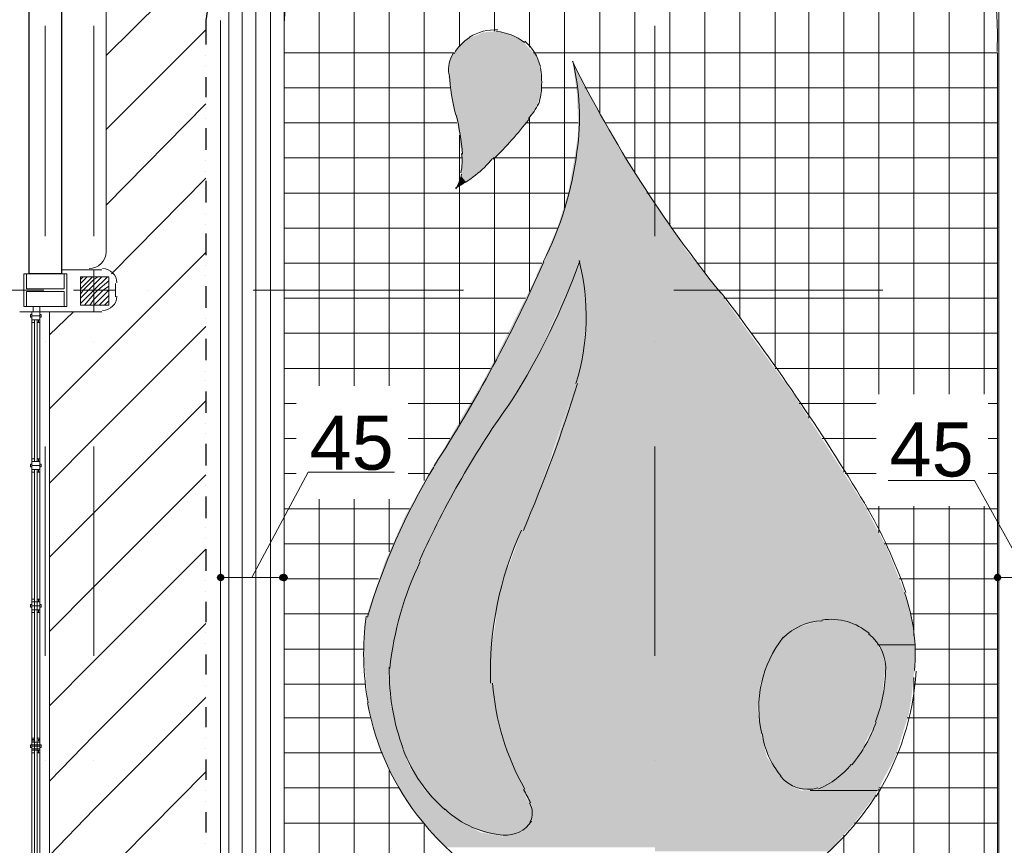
# Model space of a CAD drawing. Header units: metres. Extents: x 5.7 to 89.8, y 4 to 63.5.
# Tile 39 of 45: x 55.4 to 62.4, y 40.2 to 46.1. Entities that reach past the tile are written whole.
import ezdxf

# ---------------------------------------------------------------- set-up
doc = ezdxf.new("R2010")
doc.units = ezdxf.units.M
doc.header["$MEASUREMENT"] = 0
for name, color, linetype in [('PDF10_ax', 7, 'Continuous'), ('PDF10_column', 7, 'Continuous'), ('PDF10_dim', 7, 'Continuous'), ('PDF10_halozen', 7, 'Continuous'), ('PDF10_hatch-plan', 7, 'Continuous'), ('PDF10_Layer5', 7, 'Continuous'), ('PDF10_line-estakhr', 7, 'Continuous'), ('PDF10_saghf kazeb', 7, 'Continuous'), ('PDF10_Text', 7, 'Continuous'), ('PDF10_wall', 7, 'Continuous'), ('PDF10_WIN', 7, 'Continuous')]:
    doc.layers.add(name, color=color, linetype=linetype)
doc.styles.add('PDF Arial', font='arial.ttf')

msp = doc.modelspace()

# ---------------------------------------------------------------- linework, layer by layer
at = {"layer": 'PDF10_ax', "lineweight": 9}
for points in [[(55.5849, 46.0532), (55.5849, 44.5507)], [(55.9316, 46.0532), (55.9316, 44.5507)], [(59.9382, 46.0532), (59.9382, 44.5507)], [(54.0728, 44.1655), (55.5752, 44.1655)], [(56.3168, 44.1655), (56.3168, 44.1655)], [(57.0681, 44.1655), (58.5705, 44.1655)], [(59.3218, 44.1655), (59.3218, 44.1655)], [(60.073, 44.1655), (61.5658, 44.1655)], [(62.3171, 44.1655), (62.3171, 44.1655)], [(55.5849, 43.7995), (55.5849, 43.7995)], [(55.9316, 43.7995), (55.9316, 43.7995)], [(59.9382, 43.7995), (59.9382, 43.7995)], [(55.5849, 43.0483), (55.5849, 41.5554)], [(55.9316, 43.0483), (55.9316, 41.5554)], [(59.9382, 43.0483), (59.9382, 41.5554)], [(55.5849, 40.8042), (55.5849, 40.8042)], [(55.9316, 40.8042), (55.9316, 40.8042)], [(59.9382, 40.8042), (59.9382, 40.8042)]]:
    msp.add_lwpolyline(points, dxfattribs=at)
at = {"layer": 'PDF10_column', "lineweight": 18}
for points in [[(55.9316, 44.3099), (55.9316, 44.0114)], [(55.8353, 44.2425), (55.8545, 44.2618)], [(55.8353, 44.2136), (55.8834, 44.2618)], [(55.8353, 44.1751), (55.922, 44.2618)], [(55.8353, 44.1366), (55.8545, 44.1655), (55.9316, 44.2425), (55.9605, 44.2618)], [(55.8353, 44.1077), (55.8931, 44.1655), (55.9316, 44.204), (55.9894, 44.2618)], [(55.8353, 44.0692), (55.9316, 44.1655), (56.0279, 44.2618)], [(55.8642, 44.0595), (55.9316, 44.1366), (55.9605, 44.1655), (56.0375, 44.2329)], [(56.0857, 44.1655), (55.7871, 44.1655)], [(55.9027, 44.0595), (55.9316, 44.0981), (55.999, 44.1655), (56.0375, 44.1944)], [(55.9316, 44.1655), (55.9316, 44.1655)], [(55.9316, 44.0595), (56.0375, 44.1655)], [(55.9701, 44.0595), (56.0375, 44.1269)], [(56.0086, 44.0595), (56.0375, 44.0884)]]:
    msp.add_lwpolyline(points, dxfattribs=at)
for points in [[(55.45, 44.1751), (55.45, 44.281), (55.4308, 44.281), (55.4308, 44.0499), (55.45, 44.0499), (55.45, 44.1558), (55.7197, 44.1558), (55.7197, 44.0499), (55.739, 44.0499), (55.739, 44.281), (55.7197, 44.281), (55.7197, 44.1751)], [(55.4308, 44.281), (55.739, 44.281), (55.739, 44.0499), (55.4308, 44.0499)], [(56.0375, 44.0595), (55.8353, 44.0595), (55.8353, 44.2618), (56.0375, 44.2618)]]:
    msp.add_lwpolyline(points, close=True, dxfattribs=at)
at = {"layer": 'PDF10_dim', "lineweight": 20}
for points in [[(57.0584, 42.114), (57.4629, 42.8653), (58.0793, 42.8653)], [(62.606, 42.114), (62.2208, 42.8075), (61.6044, 42.8075)], [(56.8369, 42.114), (56.8369, 42.1718)], [(57.2896, 42.114), (57.2896, 42.1718)], [(57.2511, 42.114), (57.2222, 42.114), (56.8947, 42.114), (56.8658, 42.114)], [(62.3845, 42.114), (62.3845, 42.0562)], [(62.4134, 42.114), (62.4423, 42.114), (62.7794, 42.114), (62.8083, 42.114)]]:
    msp.add_lwpolyline(points, dxfattribs=at)
at = {"layer": 'PDF10_dim', "transparency": 33554559}
for points in [[(56.8177, 42.1333), (56.8369, 42.114), (56.808, 42.114)], [(56.8369, 42.1429), (56.8177, 42.1333), (56.8369, 42.114)], [(56.8369, 42.114), (56.8562, 42.1333), (56.8369, 42.1429)], [(56.8658, 42.114), (56.8369, 42.114), (56.8562, 42.1333)], [(57.2607, 42.1333), (57.2511, 42.114), (57.2896, 42.114)], [(57.2896, 42.114), (57.2896, 42.1429), (57.2607, 42.1333)], [(57.3089, 42.1333), (57.2896, 42.114), (57.2896, 42.1429)], [(57.3185, 42.114), (57.3089, 42.1333), (57.2896, 42.114)], [(62.3652, 42.1333), (62.3845, 42.114), (62.3556, 42.114)], [(62.3845, 42.1429), (62.3652, 42.1333), (62.3845, 42.114)], [(62.3845, 42.114), (62.4038, 42.1333), (62.3845, 42.1429)], [(62.4134, 42.114), (62.3845, 42.114), (62.4038, 42.1333)], [(56.808, 42.114), (56.8177, 42.0948), (56.8369, 42.114)], [(56.8177, 42.0948), (56.8369, 42.114), (56.8369, 42.0851)], [(56.8369, 42.114), (56.8369, 42.0851), (56.8562, 42.0948)], [(56.8562, 42.0948), (56.8658, 42.114), (56.8369, 42.114)], [(57.2511, 42.114), (57.2896, 42.114), (57.2607, 42.0948)], [(57.2896, 42.114), (57.2607, 42.0948), (57.2896, 42.0851)], [(57.2896, 42.0851), (57.3089, 42.0948), (57.2896, 42.114)], [(57.3089, 42.0948), (57.2896, 42.114), (57.3185, 42.114)], [(62.3556, 42.114), (62.3652, 42.0948), (62.3845, 42.114)], [(62.3652, 42.0948), (62.3845, 42.114), (62.3845, 42.0851)], [(62.3845, 42.114), (62.3845, 42.0851), (62.4038, 42.0948)], [(62.4038, 42.0948), (62.4134, 42.114), (62.3845, 42.114)]]:
    msp.add_solid(points, dxfattribs=at)
at = {"layer": 'PDF10_halozen', "lineweight": 25}
for points in [[(56.7502, 46.2169), (56.731, 46.0917), (56.731, 45.9184)], [(56.731, 45.8413), (56.731, 45.8413)], [(56.731, 45.7643), (56.731, 45.7643)], [(56.731, 45.6872), (56.731, 45.5427)], [(56.731, 45.4657), (56.731, 45.4657)], [(56.731, 45.3886), (56.731, 45.3886)], [(56.731, 45.3212), (56.731, 45.1671)], [(56.731, 45.0901), (56.731, 45.0901)], [(56.731, 45.013), (56.731, 45.013)], [(56.731, 44.9456), (56.731, 44.7915)], [(56.731, 44.7145), (56.731, 44.7145)], [(56.731, 44.6374), (56.731, 44.6374)], [(56.731, 44.57), (56.731, 44.4159)], [(56.731, 44.3388), (56.731, 44.3388)], [(56.731, 44.2714), (56.731, 44.2714)], [(56.731, 44.1944), (56.731, 44.0403)], [(56.731, 43.9632), (56.731, 43.9632)], [(56.731, 43.8958), (56.731, 43.8958)], [(56.731, 43.8187), (56.731, 43.6647)], [(56.731, 43.5876), (56.731, 43.5876)], [(56.731, 43.5202), (56.731, 43.5202)], [(56.731, 43.4431), (56.731, 43.289)], [(56.731, 43.212), (56.731, 43.212)], [(56.731, 43.1446), (56.731, 43.1446)], [(56.731, 43.0675), (56.731, 42.9134)], [(56.731, 42.846), (56.731, 42.846)], [(56.731, 42.7689), (56.731, 42.7689)], [(56.731, 42.6919), (56.731, 42.5378)], [(56.731, 42.4704), (56.731, 42.4704)], [(56.731, 42.3933), (56.731, 42.3933)], [(56.731, 42.3163), (56.731, 42.1622)], [(56.731, 42.0948), (56.731, 42.0948)], [(56.731, 42.0177), (56.731, 42.0177)], [(56.731, 41.9407), (56.731, 41.7962)], [(56.731, 41.7191), (56.731, 41.7191)], [(56.731, 41.6421), (56.731, 41.6421)], [(56.731, 41.565), (56.731, 41.4206)], [(56.731, 41.3435), (56.731, 41.3435)], [(56.731, 41.2665), (56.731, 41.2665)], [(56.731, 41.1894), (56.731, 41.045)], [(56.731, 40.9679), (56.731, 40.9679)], [(56.731, 40.8909), (56.731, 40.8909)], [(56.731, 40.8138), (56.731, 40.6693)], [(56.731, 40.5923), (56.731, 40.5923)], [(56.731, 40.5152), (56.731, 40.5152)], [(56.731, 40.4382), (56.731, 40.2937)], [(56.731, 40.2167), (56.731, 40.2167)]]:
    msp.add_lwpolyline(points, dxfattribs=at)
at = {"layer": 'PDF10_hatch-plan', "lineweight": 18}
for points in [[(59.7937, 45.0034), (59.7937, 48.5188), (59.7937, 48.9618)], [(59.2929, 44.753), (59.2929, 48.461), (59.2929, 48.9137)], [(60.2945, 44.2907), (60.2945, 48.4706), (60.2945, 48.9329)], [(60.7953, 43.6165), (60.7953, 44.1655), (60.7953, 48.3262), (60.7953, 48.8077)], [(61.2865, 42.8653), (61.2865, 44.1655), (61.2865, 48.0565), (61.2865, 48.5862)], [(58.2912, 42.8075), (58.2912, 44.1655), (58.2912, 47.9987), (58.2912, 48.538)], [(59.5433, 45.4272), (59.5433, 48.4995)], [(60.0441, 44.6278), (60.0441, 48.5091)], [(60.5449, 43.9632), (60.5449, 44.1655), (60.5449, 48.4128)], [(61.7874, 43.4239), (61.7874, 44.1655), (61.7874, 47.6038), (61.7874, 48.2395)], [(57.7904, 43.4817), (57.7904, 44.1655), (57.7904, 47.4882), (57.7904, 48.1624)], [(58.5416, 45.9087), (58.5416, 48.1624)], [(61.0361, 43.2505), (61.0361, 44.1655), (61.0361, 48.2106)], [(61.5369, 43.4239), (61.5369, 44.1655), (61.5369, 47.8639)], [(58.0408, 43.4817), (58.0408, 44.1655), (58.0408, 47.7772)], [(62.2882, 43.4239), (62.2882, 44.1655), (62.2882, 46.66), (62.2882, 47.6905)], [(57.2896, 37.3658), (57.2896, 37.6644), (57.2896, 38.1652), (57.2896, 44.1655), (57.2896, 46.1591), (57.2896, 47.5557)], [(62.3941, 37.3658), (62.3941, 37.6644), (62.3941, 44.1655), (62.3941, 47.5364)], [(57.1933, 37.3658), (57.1933, 37.6644), (57.1933, 44.1655), (57.1933, 47.3823)], [(62.0378, 43.4239), (62.0378, 44.1655), (62.0378, 47.2475)], [(57.0873, 37.3658), (57.0873, 37.6644), (57.0873, 44.1655), (57.0873, 47.18)], [(57.54, 43.4817), (57.54, 44.1655), (57.54, 47.0837)], [(56.991, 37.3658), (56.991, 37.6644), (56.991, 44.1655), (56.991, 46.92)], [(56.0183, 45.8413), (56.808, 46.6214)], [(56.8947, 37.3658), (56.8947, 37.6644), (56.8947, 44.1655), (56.8947, 46.554)], [(59.0425, 45.8991), (59.0425, 46.5636)], [(58.7921, 46.0147), (58.7921, 46.3325)], [(56.0183, 45.3116), (56.731, 46.0243)], [(58.5031, 45.8606), (57.2896, 45.8606)], [(62.3845, 45.8606), (59.9382, 45.8606), (59.0714, 45.8606)], [(58.4742, 45.6102), (57.2896, 45.6102)], [(59.3796, 45.6102), (59.1291, 45.6102)], [(62.3845, 45.6102), (59.9382, 45.6102), (59.4373, 45.6102)], [(56.0183, 44.7722), (56.731, 45.4946)], [(58.5224, 45.3597), (57.2896, 45.3597)], [(59.3892, 45.3597), (59.0136, 45.3597)], [(59.0425, 44.1558), (59.0425, 44.1655), (59.0425, 45.3983)], [(62.3845, 45.3597), (59.9382, 45.3597), (59.5818, 45.3597)], [(58.5416, 44.9456), (58.5416, 45.2731)], [(58.5609, 45.1093), (57.2896, 45.1093)], [(59.3699, 45.1093), (58.7824, 45.1093)], [(58.7921, 43.655), (58.7921, 44.1655), (58.7921, 45.1093)], [(62.3845, 45.1093), (59.9382, 45.1093), (59.7263, 45.1093)], [(56.0568, 44.281), (56.731, 44.9649)], [(59.3218, 44.8589), (57.2896, 44.8589)], [(58.5416, 43.212), (58.5416, 44.1655), (58.5416, 44.9071)], [(62.3845, 44.8589), (59.9382, 44.8589), (59.8804, 44.8589)], [(59.2447, 44.6085), (57.2896, 44.6085)], [(62.3845, 44.6085), (60.0537, 44.6085)], [(55.6138, 43.3179), (55.9316, 43.6358), (56.4613, 44.1655), (56.731, 44.4351)], [(59.1291, 44.3581), (57.2896, 44.3581)], [(62.3845, 44.3581), (60.2367, 44.3581)], [(59.0136, 44.1077), (57.2896, 44.1077)], [(62.3845, 44.1077), (60.4294, 44.1077)], [(55.6138, 43.8476), (55.7871, 44.0114)], [(55.6138, 42.7882), (55.9316, 43.106), (56.731, 43.9054)], [(58.898, 43.8573), (57.2896, 43.8573)], [(62.3845, 43.8573), (60.622, 43.8573)], [(58.7632, 43.6069), (57.2896, 43.6069)], [(62.3845, 43.6069), (60.7953, 43.6069)], [(55.6138, 42.2585), (55.9316, 42.5763), (56.731, 43.3757)], [(57.3763, 43.3565), (57.2896, 43.3565)], [(58.6283, 43.3565), (58.1757, 43.3565)], [(61.5177, 43.3565), (60.9687, 43.3565)], [(62.3845, 43.3565), (62.3171, 43.3565)], [(57.3763, 43.106), (57.2896, 43.106)], [(58.4742, 43.106), (58.1757, 43.106)], [(61.5177, 43.106), (61.1324, 43.106)], [(62.3845, 43.106), (62.3171, 43.106)], [(55.6138, 41.7288), (55.9316, 42.0466), (56.731, 42.846)], [(57.3763, 42.8556), (57.2896, 42.8556)], [(58.3201, 42.8556), (58.1757, 42.8556)], [(61.5177, 42.8556), (61.2962, 42.8556)], [(62.3845, 42.8556), (62.3171, 42.8556)], [(57.54, 38.1652), (57.54, 42.6726)], [(57.7904, 37.3658), (57.7904, 37.6644), (57.7904, 38.1652), (57.7904, 42.6726)], [(58.0408, 42.297), (58.0408, 42.6726)], [(61.5369, 42.4319), (61.5369, 42.6245)], [(61.7874, 41.6999), (61.7874, 42.6245)], [(62.0378, 38.1652), (62.0378, 42.6245)], [(62.2882, 37.3658), (62.2882, 37.6644), (62.2882, 38.1652), (62.2882, 42.6245)], [(58.1853, 42.6052), (57.2896, 42.6052)], [(62.3845, 42.6052), (61.4503, 42.6052)], [(58.0697, 42.3548), (57.2896, 42.3548)], [(62.3845, 42.3548), (61.5755, 42.3548)], [(55.6138, 41.1991), (55.9316, 41.5169), (56.731, 42.3163)], [(57.9638, 42.1044), (57.2896, 42.1044)], [(62.3845, 42.1044), (61.6814, 42.1044)], [(57.8867, 41.854), (57.2896, 41.854)], [(62.3845, 41.854), (61.7681, 41.854)], [(55.6138, 40.6597), (55.9316, 40.9872), (56.731, 41.7866)], [(57.8578, 41.6036), (57.2896, 41.6036)], [(62.3845, 41.6036), (61.797, 41.6036)], [(57.8675, 41.3532), (57.2896, 41.3532)], [(61.7874, 37.3658), (61.7874, 37.6644), (61.7874, 38.1652), (61.7874, 41.4013)], [(62.3845, 41.3532), (61.7874, 41.3532)], [(55.6138, 40.13), (55.9316, 40.4575), (56.731, 41.2569)], [(57.906, 41.1124), (57.2896, 41.1124)], [(62.3845, 41.1124), (61.7392, 41.1124)], [(57.9927, 40.862), (57.2896, 40.862)], [(62.3845, 40.862), (61.6622, 40.862)], [(55.6138, 39.6003), (55.9316, 39.9181), (56.731, 40.7271)], [(58.0408, 38.1652), (58.0408, 40.7368)], [(58.1082, 40.6116), (57.2896, 40.6116)], [(62.3845, 40.6116), (61.5369, 40.6116)], [(61.5369, 38.1652), (61.5369, 40.6019)], [(58.2912, 40.3611), (57.2896, 40.3611)], [(62.3845, 40.3611), (61.3636, 40.3611)], [(58.2912, 37.3658), (58.2912, 37.6644), (58.2912, 38.1652), (58.2912, 40.3515)], [(61.2865, 37.3658), (61.2865, 37.6644), (61.2865, 38.1652), (61.2865, 40.2745)]]:
    msp.add_lwpolyline(points, dxfattribs=at)
for points in [[(59.14, 44.3684, 0.088119), (59.3814, 45.1558, 0.096048), (59.352, 45.7993)], [(59.034, 45.3905, 0.068994), (59.108, 45.4986, 0.07203), (59.1289, 45.6206)], [(59.4024, 44.3758, -0.053524), (58.9183, 43.3815, 0.050761), (58.2566, 42.2331)], [(61.5117, 41.0829, 0.088554), (61.5847, 41.4359, 0.257273), (61.4638, 41.7113)], [(57.8862, 41.2187, 0.128476), (58.2773, 40.372, 0.15584), (59.2867, 39.7041)]]:
    msp.add_lwpolyline(points, format="xyb", dxfattribs=at)
at = {"layer": 'PDF10_hatch-plan', "lineweight": 0}
for points in [[(61.797, 41.6325), (61.5273, 41.6325), (61.797, 41.6325)], [(61.5273, 40.5923), (61.0458, 40.5923), (61.5273, 40.5923)]]:
    msp.add_lwpolyline(points, close=True, dxfattribs=at)
at = {"layer": 'PDF10_hatch-plan', "lineweight": 18}
for centre, radius, start, end in [((58.7969, 45.6824), 0.3419, 86.76997, 122.19549), ((58.768, 45.6246), 0.3901, 52.50917, 84.20466), ((58.7776, 45.7016), 0.313, 121.64058, 150.92472), ((58.7872, 45.6824), 0.3419, 13.5462, 49.6307), ((58.6813, 45.7402), 0.2167, 148.16163, 188.01449), ((67.4361, 49.8142), 9.0292, 206.40015, 218.90809), ((60.2319, 45.8365), 1.7673, 184.20227, 193.83177), ((58.5176, 45.6535), 0.6116, 356.30864, 9.4537), ((56.7743, 44.9889), 1.7962, 4.73515, 13.77133), ((57.1018, 46.8574), 2.4319, 313.75859, 322.73434), ((58.1612, 45.0853), 0.3997, 347.95901, 8.10236), ((58.1516, 45.6246), 0.8138, 296.41113, 320.26248), ((58.2672, 45.0467), 0.2938, 327.50795, 349.45311), ((49.522, 48.6007), 10.5125, 327.2223, 336.2585), ((57.853, 43.9777), 1.594, 342.51526, 14.47999), ((47.7115, 34.3947), 16.0117, 31.00336, 37.51834), ((49.233, 46.6455), 10.6281, 336.75297, 342.78441), ((62.293, 40.5201), 4.5989, 148.80431, 163.42714), ((58.219, 40.7705), 3.7225, 19.41282, 30.10803), ((61.2047, 41.435), 2.4415, 155.36865, 181.74134), ((60.3764, 41.2135), 2.3452, 154.34145, 173.84214), ((60.4534, 41.5602), 1.3436, 355.26488, 19.41833), ((59.8274, 41.5699), 1.9696, 172.19421, 190.24476), ((61.1469, 41.3965), 0.4093, 92.13135, 135.62623), ((61.195, 41.3965), 0.419, 49.0979, 98.84399), ((61.4936, 41.1846), 0.8138, 141.80055, 193.31541), ((59.6252, 41.4447), 1.5843, 178.98373, 200.46755), ((59.9045, 41.5602), 1.9022, 327.98034, 356.5558), ((60.6075, 41.5024), 1.8347, 184.48242, 209.32799), ((60.5786, 41.4158), 0.9968, 320.10866, 340.42787), ((61.2914, 41.0787), 0.5923, 187.5531, 220.13306), ((59.1532, 41.2713), 1.0835, 200.80812, 228.83421), ((60.8868, 41.1461), 0.5827, 291.97816, 320.82275), ((61.0313, 40.8572), 0.2552, 219.31456, 286.00161), ((55.6283, 38.7672), 3.838, 26.91661, 28.52064), ((58.9221, 40.4334), 0.1397, 332.09474, 30.6519), ((59.8178, 41.6469), 2.0177, 291.36292, 327.44752), ((58.9028, 40.9438), 0.6694, 226.32935, 266.52831), ((58.8739, 40.4912), 0.2167, 265.04521, 327.18928)]:
    msp.add_arc(centre, radius, start, end, dxfattribs=at)
at = {"layer": 'PDF10_hatch-plan', "transparency": 33554559}
for points in [[(58.6091, 45.9665), (58.9558, 45.9665), (58.6668, 45.9858)], [(58.6668, 45.9858), (58.9076, 45.9858), (58.7054, 46.005)], [(58.9558, 45.9665), (58.6668, 45.9858), (58.9076, 45.9858)], [(58.8113, 46.0147), (58.7054, 46.005), (58.8498, 46.005)], [(58.9076, 45.9858), (58.7054, 46.005), (58.8498, 46.005)], [(58.5416, 45.9087), (59.0232, 45.9087), (58.5705, 45.9376)], [(58.5705, 45.9376), (59.0039, 45.9376), (58.6091, 45.9665)], [(59.0232, 45.9087), (58.5705, 45.9376), (59.0039, 45.9376)], [(59.0039, 45.9376), (58.6091, 45.9665), (58.9558, 45.9665)], [(58.4646, 45.7835), (59.1099, 45.7835), (58.4935, 45.8509)], [(58.4935, 45.8509), (58.5031, 45.8509), (59.081, 45.8509)], [(59.1099, 45.7835), (58.4935, 45.8509), (59.081, 45.8509)], [(58.5031, 45.8509), (59.081, 45.8509), (58.5416, 45.9087)], [(58.5031, 45.8509), (59.081, 45.8509), (59.081, 45.8509)], [(59.081, 45.8509), (58.5416, 45.9087), (59.0232, 45.9087)], [(58.4646, 45.7546), (59.1195, 45.7546), (58.4646, 45.7835)], [(59.1195, 45.7546), (58.4646, 45.7835), (59.1099, 45.7835)], [(59.3507, 45.7931), (59.3796, 45.5813), (59.4566, 45.5813)], [(58.4646, 45.7065), (59.1195, 45.7065), (58.4646, 45.7546)], [(59.1195, 45.7065), (58.4646, 45.7546), (59.1195, 45.7546)], [(58.4646, 45.6872), (59.1291, 45.6872), (58.4646, 45.7065)], [(59.1291, 45.6872), (58.4646, 45.7065), (59.1195, 45.7065)], [(58.4742, 45.6102), (59.1291, 45.6102), (58.4646, 45.6872)], [(59.1291, 45.6102), (58.4646, 45.6872), (59.1291, 45.6872)], [(58.4839, 45.562), (59.1195, 45.562), (58.4742, 45.6102)], [(59.1195, 45.562), (58.4742, 45.6102), (59.1291, 45.6102)], [(58.4839, 45.5524), (59.1195, 45.5524), (58.4839, 45.562)], [(59.1195, 45.5524), (58.4839, 45.562), (59.1195, 45.562)], [(59.3892, 45.3694), (59.5818, 45.3694), (59.3796, 45.5813)], [(59.5818, 45.3694), (59.3796, 45.5813), (59.4566, 45.5813)], [(58.4935, 45.4946), (59.1003, 45.4946), (58.4839, 45.5524)], [(59.1003, 45.4946), (58.4839, 45.5524), (59.1195, 45.5524)], [(58.5128, 45.4368), (59.0714, 45.4368), (58.4935, 45.4946)], [(59.0714, 45.4368), (58.4935, 45.4946), (59.1003, 45.4946)], [(58.5128, 45.4175), (59.0521, 45.4175), (58.5128, 45.4368)], [(59.0521, 45.4175), (58.5128, 45.4368), (59.0714, 45.4368)], [(58.5224, 45.379), (59.0328, 45.379), (58.5128, 45.4175)], [(59.0328, 45.379), (58.5128, 45.4175), (59.0521, 45.4175)], [(58.5416, 45.2731), (58.9462, 45.2731), (58.5224, 45.379)], [(58.9462, 45.2731), (58.5224, 45.379), (59.0328, 45.379)], [(59.3892, 45.2827), (59.6203, 45.2827), (59.3892, 45.3694)], [(59.6203, 45.2827), (59.3892, 45.3694), (59.5818, 45.3694)], [(59.3699, 45.1479), (59.707, 45.1479), (59.3892, 45.2827)], [(59.707, 45.1479), (59.3892, 45.2827), (59.6203, 45.2827)], [(58.5416, 45.2345), (58.9076, 45.2345), (58.5416, 45.2731)], [(58.9076, 45.2345), (58.5416, 45.2731), (58.9462, 45.2731)], [(58.5609, 45.1286), (58.8113, 45.1286), (58.5416, 45.2345)], [(58.8113, 45.1286), (58.5416, 45.2345), (58.9076, 45.2345)], [(59.3218, 44.8782), (59.8707, 44.8782), (59.3699, 45.1479)], [(59.8707, 44.8782), (59.3699, 45.1479), (59.707, 45.1479)], [(58.5609, 45.0997), (58.7728, 45.0997), (58.5609, 45.1286)], [(58.7728, 45.0997), (58.5609, 45.1286), (58.8113, 45.1286)], [(58.5609, 45.0612), (58.7439, 45.0612), (58.5609, 45.0997)], [(58.7439, 45.0612), (58.5609, 45.0997), (58.7728, 45.0997)], [(58.5513, 44.9938), (58.6668, 44.9938), (58.5609, 45.0612)], [(58.6668, 44.9938), (58.5609, 45.0612), (58.7439, 45.0612)], [(58.5416, 44.936), (58.5898, 44.936), (58.5128, 44.8878)], [(58.5513, 44.9841), (58.5416, 44.936), (58.5898, 44.936)], [(58.5513, 44.9841), (58.6572, 44.9841), (58.5513, 44.9938)], [(58.6572, 44.9841), (58.5513, 44.9938), (58.6668, 44.9938)], [(58.5513, 44.9841), (58.6572, 44.9841), (58.5898, 44.936)], [(59.2929, 44.7819), (59.9382, 44.7819), (59.3218, 44.8782)], [(59.9382, 44.7819), (59.3218, 44.8782), (59.8707, 44.8782)], [(59.2447, 44.6181), (59.9382, 44.6181), (59.2929, 44.7819)], [(59.9382, 44.6181), (59.2929, 44.7819), (59.9382, 44.7819)], [(59.9382, 44.7819), (59.9382, 44.6181), (60.0537, 44.6181)], [(59.1773, 44.464), (59.9382, 44.464), (59.2447, 44.6181)], [(59.9382, 44.464), (59.2447, 44.6181), (59.9382, 44.6181)], [(59.9382, 44.464), (60.1501, 44.464), (59.9382, 44.6181)], [(60.1501, 44.464), (59.9382, 44.6181), (60.0537, 44.6181)], [(59.1388, 44.3677), (59.9382, 44.3677), (59.1773, 44.464)], [(59.9382, 44.3677), (59.1773, 44.464), (59.9382, 44.464)], [(59.9382, 44.3677), (60.2271, 44.3677), (59.9382, 44.464)], [(60.2271, 44.3677), (59.9382, 44.464), (60.1501, 44.464)], [(59.1291, 44.3581), (59.3892, 44.3581), (59.1388, 44.3677)], [(59.3892, 44.3581), (59.1388, 44.3677), (59.3988, 44.3677)], [(59.3988, 44.3677), (59.3603, 44.2714), (59.4181, 44.2714)], [(59.3988, 44.3581), (59.9382, 44.3581), (59.3988, 44.3677)], [(59.9382, 44.3581), (59.3988, 44.3677), (59.9382, 44.3677)], [(59.9382, 44.2618), (60.3138, 44.2618), (59.9382, 44.3677)], [(60.3138, 44.2618), (59.9382, 44.3677), (60.2271, 44.3677)], [(59.0906, 44.2714), (59.3603, 44.2714), (59.1291, 44.3581)], [(59.3603, 44.2714), (59.1291, 44.3581), (59.3892, 44.3581)], [(59.4181, 44.2714), (59.9382, 44.2714), (59.3988, 44.3581)], [(59.9382, 44.2714), (59.3988, 44.3581), (59.9382, 44.3581)], [(59.0425, 44.1655), (59.3121, 44.1655), (59.0906, 44.2618)], [(59.0906, 44.2618), (59.3603, 44.2618), (59.0906, 44.2714)], [(59.3603, 44.2618), (59.0906, 44.2714), (59.3603, 44.2714)], [(59.3121, 44.1655), (59.0906, 44.2618), (59.3603, 44.2618)], [(59.3121, 44.1655), (59.4373, 44.1655), (59.3603, 44.2714)], [(59.3603, 44.2714), (59.4181, 44.2714), (59.4181, 44.2714)], [(59.4181, 44.2714), (59.4181, 44.2714), (59.3603, 44.2714)], [(59.4373, 44.1655), (59.3603, 44.2714), (59.4181, 44.2714)], [(59.4181, 44.2618), (59.9382, 44.2618), (59.4181, 44.2714)], [(59.9382, 44.2618), (59.4181, 44.2714), (59.9382, 44.2714)], [(59.4373, 44.1655), (59.9382, 44.1655), (59.4181, 44.2618)], [(59.9382, 44.1655), (59.4181, 44.2618), (59.9382, 44.2618)], [(59.9382, 44.1655), (60.3908, 44.1655), (59.9382, 44.2618)], [(60.3908, 44.1655), (59.9382, 44.2618), (60.3138, 44.2618)], [(58.8402, 43.761), (59.1291, 43.761), (59.0425, 44.1655)], [(59.1291, 43.761), (59.0425, 44.1655), (59.3121, 44.1655)], [(59.2158, 43.944), (59.447, 43.944), (59.3121, 44.1655)], [(59.447, 43.944), (59.3121, 44.1655), (59.4373, 44.1655)], [(59.447, 43.9343), (59.9382, 43.9343), (59.4373, 44.1655)], [(59.9382, 43.9343), (59.4373, 44.1655), (59.9382, 44.1655)], [(59.9382, 44.1558), (60.4005, 44.1558), (59.9382, 44.1655)], [(60.4005, 44.1558), (59.9382, 44.1655), (60.3908, 44.1655)], [(59.9382, 44.1366), (60.4101, 44.1366), (59.9382, 44.1558)], [(60.4101, 44.1366), (59.9382, 44.1558), (60.4005, 44.1558)], [(59.9382, 43.4046), (60.9398, 43.4046), (59.9382, 44.1366)], [(60.9398, 43.4046), (59.9382, 44.1366), (60.4101, 44.1366)], [(59.1291, 43.761), (59.4277, 43.761), (59.2158, 43.944)], [(59.4277, 43.761), (59.2158, 43.944), (59.447, 43.944)], [(59.4277, 43.7128), (59.9382, 43.7128), (59.447, 43.9343)], [(59.9382, 43.7128), (59.447, 43.9343), (59.9382, 43.9343)], [(58.715, 43.5202), (58.9943, 43.5202), (58.8402, 43.761)], [(58.9943, 43.5202), (58.8402, 43.761), (59.1291, 43.761)], [(59.1099, 43.7224), (59.4277, 43.7224), (59.1291, 43.761)], [(59.4277, 43.7224), (59.1291, 43.761), (59.4277, 43.761)], [(58.9847, 43.5106), (59.3796, 43.5106), (59.1099, 43.7224)], [(59.3796, 43.5106), (59.1099, 43.7224), (59.4277, 43.7224)], [(59.3699, 43.4913), (59.9382, 43.4913), (59.4277, 43.7128)], [(59.9382, 43.4913), (59.4277, 43.7128), (59.9382, 43.7128)], [(58.6283, 43.3757), (58.9173, 43.3757), (58.715, 43.5202)], [(58.9173, 43.3757), (58.715, 43.5202), (58.9943, 43.5202)], [(58.9173, 43.3757), (59.3314, 43.3757), (58.9847, 43.5106)], [(59.3314, 43.3757), (58.9847, 43.5106), (59.3796, 43.5106)], [(59.1966, 42.9616), (59.9382, 42.9616), (59.3699, 43.4913)], [(59.9382, 42.9616), (59.3699, 43.4913), (59.9382, 43.4913)], [(59.9382, 42.6341), (61.431, 42.6341), (59.9382, 43.4046)], [(61.431, 42.6341), (59.9382, 43.4046), (60.9398, 43.4046)], [(58.4164, 43.0097), (58.6668, 43.0097), (58.6283, 43.3757)], [(58.6668, 43.0097), (58.6283, 43.3757), (58.9173, 43.3757)], [(58.6668, 43.0097), (59.2062, 43.0097), (58.9173, 43.3757)], [(59.2062, 43.0097), (58.9173, 43.3757), (59.3314, 43.3757)], [(58.349, 42.9038), (58.6091, 42.9038), (58.4164, 43.0097)], [(58.6091, 42.9038), (58.4164, 43.0097), (58.6668, 43.0097)], [(58.4453, 42.6245), (59.0617, 42.6245), (58.6476, 42.9712)], [(58.6476, 42.9712), (59.1966, 42.9712), (58.6668, 43.0097)], [(59.0617, 42.6245), (58.6476, 42.9712), (59.1966, 42.9712)], [(59.1966, 42.9712), (58.6668, 43.0097), (59.2062, 43.0097)], [(58.9847, 42.4415), (59.9382, 42.4415), (59.1966, 42.9616)], [(59.9382, 42.4415), (59.1966, 42.9616), (59.9382, 42.9616)], [(58.1949, 42.6245), (58.4453, 42.6245), (58.349, 42.9038)], [(58.4453, 42.6245), (58.349, 42.9038), (58.6091, 42.9038)], [(58.1564, 42.5571), (58.4164, 42.5571), (58.1949, 42.6245)], [(58.4164, 42.5571), (58.1949, 42.6245), (58.4453, 42.6245)], [(58.3587, 42.4415), (58.9847, 42.4415), (58.4453, 42.6245)], [(58.9847, 42.4415), (58.4453, 42.6245), (59.0617, 42.6245)], [(59.9382, 42.3259), (61.5947, 42.3259), (59.9382, 42.6341)], [(61.5947, 42.3259), (59.9382, 42.6341), (61.431, 42.6341)], [(58.0119, 42.2296), (58.2527, 42.2296), (58.1564, 42.5571)], [(58.2527, 42.2296), (58.1564, 42.5571), (58.4164, 42.5571)], [(58.2527, 42.2296), (58.898, 42.2296), (58.3587, 42.4415)], [(58.898, 42.2296), (58.3587, 42.4415), (58.9847, 42.4415)], [(58.8884, 42.1814), (59.9382, 42.1814), (58.9847, 42.4415)], [(59.9382, 42.1814), (58.9847, 42.4415), (59.9382, 42.4415)], [(59.9382, 42.0081), (61.7199, 42.0081), (59.9382, 42.3259)], [(61.7199, 42.0081), (59.9382, 42.3259), (61.5947, 42.3259)], [(57.9252, 41.9792), (58.1468, 41.9792), (58.0023, 42.2007)], [(58.0023, 42.2007), (58.2431, 42.2007), (58.0119, 42.2296)], [(58.1468, 41.9792), (58.0023, 42.2007), (58.2431, 42.2007)], [(58.2431, 42.2007), (58.0119, 42.2296), (58.2527, 42.2296)], [(58.2334, 42.1814), (58.8884, 42.1814), (58.2527, 42.2296)], [(58.8884, 42.1814), (58.2527, 42.2296), (58.898, 42.2296)], [(58.1468, 41.9792), (58.8306, 41.9792), (58.2334, 42.1814)], [(58.8306, 41.9792), (58.2334, 42.1814), (58.8884, 42.1814)], [(58.8113, 41.9118), (59.9382, 41.9118), (58.8884, 42.1814)], [(59.9382, 41.9118), (58.8884, 42.1814), (59.9382, 42.1814)], [(57.8771, 41.8347), (58.1082, 41.8347), (57.9252, 41.9792)], [(58.1082, 41.8347), (57.9252, 41.9792), (58.1468, 41.9792)], [(58.1275, 41.9118), (58.8113, 41.9118), (58.1468, 41.9792)], [(58.8113, 41.9118), (58.1468, 41.9792), (58.8306, 41.9792)], [(59.9382, 41.8251), (61.7681, 41.8251), (59.9382, 42.0081)], [(61.7681, 41.8251), (59.9382, 42.0081), (61.7199, 42.0081)], [(58.0793, 41.7288), (58.7824, 41.7288), (58.1275, 41.9118)], [(58.7824, 41.7288), (58.1275, 41.9118), (58.8113, 41.9118)], [(58.8017, 41.8058), (59.9382, 41.8058), (58.8113, 41.9118)], [(59.9382, 41.8058), (58.8113, 41.9118), (59.9382, 41.9118)], [(57.8675, 41.7288), (58.0793, 41.7288), (57.8771, 41.8347)], [(58.0793, 41.7288), (57.8771, 41.8347), (58.1082, 41.8347)], [(58.7728, 41.6325), (59.9382, 41.6325), (58.8017, 41.8058)], [(58.8017, 41.8058), (59.9382, 41.8058), (59.9382, 41.8058)], [(59.9382, 41.8058), (59.9382, 41.8058), (58.8017, 41.8058)], [(59.9382, 41.6325), (58.8017, 41.8058), (59.9382, 41.8058)], [(59.9382, 41.8058), (61.7777, 41.8058), (59.9382, 41.8251)], [(61.7777, 41.8058), (59.9382, 41.8251), (61.7681, 41.8251)], [(61.1228, 41.8058), (61.1228, 41.8058), (59.9382, 41.8058)], [(61.1228, 41.8058), (59.9382, 41.8058), (61.248, 41.8058)], [(59.9382, 41.7673), (60.9783, 41.7673), (59.9382, 41.8058)], [(60.9783, 41.7673), (59.9382, 41.8058), (61.1228, 41.8058)], [(59.9382, 41.6806), (60.8531, 41.6806), (59.9382, 41.7673)], [(60.8531, 41.6806), (59.9382, 41.7673), (60.9783, 41.7673)], [(60.882, 41.7095), (61.4599, 41.7095), (60.9783, 41.7673)], [(60.9783, 41.7673), (60.988, 41.7673), (61.3636, 41.7673)], [(61.4599, 41.7095), (60.9783, 41.7673), (61.3636, 41.7673)], [(60.988, 41.7673), (61.3636, 41.7673), (61.1228, 41.8058)], [(60.988, 41.7673), (61.3636, 41.7673), (61.3636, 41.7673)], [(61.248, 41.8058), (61.1228, 41.8058), (61.1228, 41.8058)], [(61.3636, 41.7673), (61.1228, 41.8058), (61.248, 41.8058)], [(61.3636, 41.7673), (61.7777, 41.7673), (61.248, 41.8058)], [(61.7777, 41.7673), (61.248, 41.8058), (61.7777, 41.8058)], [(61.4599, 41.7095), (61.7874, 41.7095), (61.3636, 41.7673)], [(61.7874, 41.7095), (61.3636, 41.7673), (61.7777, 41.7673)], [(57.8578, 41.5265), (58.0408, 41.5265), (57.8675, 41.7288)], [(58.0408, 41.5265), (57.8675, 41.7288), (58.0793, 41.7288)], [(58.0601, 41.6325), (58.7728, 41.6325), (58.0793, 41.7288)], [(58.7728, 41.6325), (58.0793, 41.7288), (58.7824, 41.7288)], [(60.8531, 41.6806), (61.4888, 41.6806), (60.882, 41.7095)], [(61.4888, 41.6806), (60.882, 41.7095), (61.4599, 41.7095)], [(61.5273, 41.6325), (61.797, 41.6325), (61.4599, 41.7095)], [(61.797, 41.6325), (61.4599, 41.7095), (61.7874, 41.7095)], [(58.0312, 41.4687), (58.7728, 41.4687), (58.0601, 41.6325)], [(58.7728, 41.4687), (58.0601, 41.6325), (58.7728, 41.6325)], [(58.7632, 41.3532), (59.9382, 41.3532), (58.7728, 41.6325)], [(59.9382, 41.3532), (58.7728, 41.6325), (59.9382, 41.6325)], [(59.9382, 41.5265), (60.7568, 41.5265), (59.9382, 41.6806)], [(60.7568, 41.5265), (59.9382, 41.6806), (60.8531, 41.6806)], [(60.7857, 41.5747), (61.5658, 41.5747), (60.8242, 41.6421)], [(60.8242, 41.6421), (61.5177, 41.6421), (60.8531, 41.6806)], [(61.5658, 41.5747), (60.8242, 41.6421), (61.5177, 41.6421)], [(61.5177, 41.6421), (60.8531, 41.6806), (61.4888, 41.6806)], [(61.5369, 41.6325), (61.797, 41.6325), (61.5273, 41.6325)], [(61.5755, 41.5362), (61.797, 41.5362), (61.5369, 41.6325)], [(61.797, 41.5362), (61.5369, 41.6325), (61.797, 41.6325)], [(60.7472, 41.5169), (61.5755, 41.5169), (60.7857, 41.5747)], [(61.5755, 41.5169), (60.7857, 41.5747), (61.5658, 41.5747)], [(57.8675, 41.4687), (58.0312, 41.4687), (57.8578, 41.5265)], [(58.0312, 41.4687), (57.8578, 41.5265), (58.0408, 41.5265)], [(59.9382, 41.3532), (60.6894, 41.3532), (59.9382, 41.5265)], [(60.6894, 41.3532), (59.9382, 41.5265), (60.7568, 41.5265)], [(60.6894, 41.3243), (61.5658, 41.3243), (60.7376, 41.488)], [(60.7376, 41.488), (61.5851, 41.488), (60.7472, 41.5169)], [(61.5658, 41.3243), (60.7376, 41.488), (61.5851, 41.488)], [(61.5851, 41.488), (60.7472, 41.5169), (61.5755, 41.5169)], [(61.5851, 41.4495), (61.797, 41.4495), (61.5755, 41.5362)], [(61.797, 41.4495), (61.5755, 41.5362), (61.797, 41.5362)], [(57.8867, 41.2183), (58.0505, 41.2183), (57.8675, 41.4687)], [(58.0505, 41.2183), (57.8675, 41.4687), (58.0312, 41.4687)], [(58.0408, 41.3532), (58.7632, 41.3532), (58.0312, 41.4687)], [(58.7632, 41.3532), (58.0312, 41.4687), (58.7728, 41.4687)], [(61.5658, 41.2472), (61.7681, 41.2472), (61.5851, 41.4302)], [(61.5851, 41.4302), (61.7874, 41.4302), (61.5851, 41.4495)], [(61.7874, 41.4302), (61.5851, 41.4495), (61.797, 41.4495)], [(61.7681, 41.2472), (61.5851, 41.4302), (61.7874, 41.4302)], [(58.0601, 41.1702), (58.7921, 41.1702), (58.0408, 41.3532)], [(58.7921, 41.1702), (58.0408, 41.3532), (58.7632, 41.3532)], [(58.8017, 41.0931), (59.9382, 41.0931), (58.7632, 41.3532)], [(59.9382, 41.0931), (58.7632, 41.3532), (59.9382, 41.3532)], [(59.9382, 41.1702), (60.6701, 41.1702), (59.9382, 41.3532)], [(60.6701, 41.1702), (59.9382, 41.3532), (60.6894, 41.3532)], [(60.6798, 41.1316), (61.5273, 41.1316), (60.6894, 41.2761)], [(60.6894, 41.2761), (61.5658, 41.2761), (60.6894, 41.3243)], [(61.5658, 41.2761), (60.6894, 41.3243), (61.5658, 41.3243)], [(61.5273, 41.1316), (60.6894, 41.2761), (61.5658, 41.2761)], [(57.8964, 41.1702), (58.0601, 41.1702), (57.8867, 41.2183)], [(58.0601, 41.1702), (57.8867, 41.2183), (58.0505, 41.2183)], [(61.5273, 41.1316), (61.7488, 41.1316), (61.5658, 41.2472)], [(61.7488, 41.1316), (61.5658, 41.2472), (61.7681, 41.2472)], [(57.9445, 40.9872), (58.1082, 40.9872), (57.8964, 41.1702)], [(58.1082, 40.9872), (57.8964, 41.1702), (58.0601, 41.1702)], [(58.0793, 41.0931), (58.8017, 41.0931), (58.0601, 41.1702)], [(58.8017, 41.0931), (58.0601, 41.1702), (58.7921, 41.1702)], [(59.9382, 40.9872), (60.699, 40.9872), (59.9382, 41.1702)], [(60.699, 40.9872), (59.9382, 41.1702), (60.6701, 41.1702)], [(60.6894, 41.0739), (61.5081, 41.0739), (60.6798, 41.1316)], [(61.5081, 41.0739), (60.6798, 41.1316), (61.5273, 41.1316)], [(61.5081, 41.0739), (61.7296, 41.0739), (61.5273, 41.1316)], [(61.7296, 41.0739), (61.5273, 41.1316), (61.7488, 41.1316)], [(58.1371, 40.8812), (58.8691, 40.8812), (58.0793, 41.0931)], [(58.8691, 40.8812), (58.0793, 41.0931), (58.8017, 41.0931)], [(58.8787, 40.8331), (59.9382, 40.8331), (58.8017, 41.0931)], [(59.9382, 40.8331), (58.8017, 41.0931), (59.9382, 41.0931)], [(60.7087, 40.939), (61.4406, 40.939), (60.6894, 41.0739)], [(61.4406, 40.939), (60.6894, 41.0739), (61.5081, 41.0739)], [(61.4406, 40.9198), (61.6814, 40.9198), (61.5081, 41.0739)], [(61.6814, 40.9198), (61.5081, 41.0739), (61.7296, 41.0739)], [(57.983, 40.8812), (58.1371, 40.8812), (57.9445, 40.9872)], [(58.1371, 40.8812), (57.9445, 40.9872), (58.1082, 40.9872)], [(59.9382, 40.8331), (60.7376, 40.8331), (59.9382, 40.9872)], [(60.7376, 40.8331), (59.9382, 40.9872), (60.699, 40.9872)], [(60.7279, 40.9005), (61.431, 40.9005), (60.7087, 40.939)], [(61.431, 40.9005), (60.7087, 40.939), (61.4406, 40.939)], [(61.3828, 40.8331), (61.6525, 40.8331), (61.4406, 40.9198)], [(61.6525, 40.8331), (61.4406, 40.9198), (61.6814, 40.9198)], [(58.0312, 40.7657), (58.1853, 40.7657), (57.983, 40.8812)], [(58.1853, 40.7657), (57.983, 40.8812), (58.1371, 40.8812)], [(58.1564, 40.8331), (58.8787, 40.8331), (58.1371, 40.8812)], [(58.8787, 40.8331), (58.1371, 40.8812), (58.8691, 40.8812)], [(60.7857, 40.756), (61.3251, 40.756), (60.7279, 40.9005)], [(61.3251, 40.756), (60.7279, 40.9005), (61.431, 40.9005)], [(58.2142, 40.7175), (58.9365, 40.7175), (58.1564, 40.8331)], [(58.9365, 40.7175), (58.1564, 40.8331), (58.8787, 40.8331)], [(58.9943, 40.5923), (59.9382, 40.5923), (58.8787, 40.8331)], [(59.9382, 40.5923), (58.8787, 40.8331), (59.9382, 40.8331)], [(59.9382, 40.6886), (60.8339, 40.6886), (59.9382, 40.8331)], [(60.8339, 40.6886), (59.9382, 40.8331), (60.7376, 40.8331)], [(61.3347, 40.7753), (61.6236, 40.7753), (61.3828, 40.8331)], [(61.6236, 40.7753), (61.3828, 40.8331), (61.6525, 40.8331)], [(58.0505, 40.7175), (58.2142, 40.7175), (58.0312, 40.7657)], [(58.2142, 40.7175), (58.0312, 40.7657), (58.1853, 40.7657)], [(58.1275, 40.573), (58.3105, 40.573), (58.0505, 40.7175)], [(58.3105, 40.573), (58.0505, 40.7175), (58.2142, 40.7175)], [(58.3009, 40.5923), (58.9943, 40.5923), (58.2142, 40.7175)], [(58.9943, 40.5923), (58.2142, 40.7175), (58.9365, 40.7175)], [(60.7953, 40.7464), (61.3154, 40.7464), (60.7857, 40.756)], [(61.3154, 40.7464), (60.7857, 40.756), (61.3251, 40.756)], [(60.8339, 40.679), (61.2384, 40.679), (60.7953, 40.7464)], [(61.2384, 40.679), (60.7953, 40.7464), (61.3154, 40.7464)], [(61.2287, 40.6693), (61.5658, 40.6693), (61.3347, 40.7753)], [(61.5658, 40.6693), (61.3347, 40.7753), (61.6236, 40.7753)], [(59.9382, 40.6212), (60.9109, 40.6212), (59.9382, 40.6886)], [(60.9109, 40.6212), (59.9382, 40.6886), (60.8339, 40.6886)], [(60.8531, 40.6597), (61.2191, 40.6597), (60.8339, 40.679)], [(61.2191, 40.6597), (60.8339, 40.679), (61.2384, 40.679)], [(60.9109, 40.6212), (61.1324, 40.6212), (60.8531, 40.6597)], [(61.1324, 40.6212), (60.8531, 40.6597), (61.2191, 40.6597)], [(61.1035, 40.6019), (61.5369, 40.6019), (61.2287, 40.6693)], [(61.5369, 40.6019), (61.2287, 40.6693), (61.5658, 40.6693)], [(58.1371, 40.5634), (58.3298, 40.5634), (58.1275, 40.573)], [(58.3298, 40.5634), (58.1275, 40.573), (58.3105, 40.573)], [(58.3105, 40.573), (59.0039, 40.573), (58.3009, 40.5923)], [(59.0039, 40.573), (58.3009, 40.5923), (58.9943, 40.5923)], [(58.349, 40.5345), (59.0232, 40.5345), (58.3105, 40.573)], [(59.0232, 40.5345), (58.3105, 40.573), (59.0039, 40.573)], [(58.9943, 40.5923), (59.9382, 40.5923), (59.9382, 40.5923)], [(59.9382, 40.5923), (59.9382, 40.5923), (58.9943, 40.5923)], [(59.0232, 40.5441), (59.9382, 40.5441), (58.9943, 40.5923)], [(59.9382, 40.5441), (58.9943, 40.5923), (59.9382, 40.5923)], [(59.9382, 40.5923), (60.988, 40.5923), (59.9382, 40.6212)], [(60.988, 40.5923), (59.9382, 40.6212), (60.9109, 40.6212)], [(61.0072, 40.5923), (61.0072, 40.5923), (59.9382, 40.5923)], [(61.0072, 40.5923), (59.9382, 40.5923), (60.988, 40.5923)], [(59.9382, 40.5538), (61.5081, 40.5538), (59.9382, 40.5923)], [(61.5081, 40.5538), (59.9382, 40.5923), (61.5273, 40.5923)], [(60.9109, 40.6212), (60.9783, 40.6019), (61.1035, 40.6019)], [(60.9109, 40.6212), (61.1324, 40.6212), (61.1035, 40.6019)], [(60.9783, 40.6019), (61.1035, 40.6019), (61.0072, 40.5923)], [(61.0072, 40.5923), (61.5273, 40.5923), (61.0458, 40.5923)], [(61.0458, 40.5923), (61.5273, 40.5923), (61.1035, 40.6019)], [(61.5273, 40.5923), (61.1035, 40.6019), (61.5369, 40.6019)], [(58.2142, 40.4478), (58.4357, 40.4478), (58.1371, 40.5634)], [(58.4357, 40.4478), (58.1371, 40.5634), (58.3298, 40.5634)], [(58.4068, 40.4767), (59.0521, 40.4767), (58.349, 40.5345)], [(59.0521, 40.4767), (58.349, 40.5345), (59.0232, 40.5345)], [(59.0425, 40.496), (59.9382, 40.496), (59.0232, 40.5441)], [(59.9382, 40.496), (59.0232, 40.5441), (59.9382, 40.5441)], [(59.9382, 40.3515), (61.354, 40.3515), (59.9382, 40.5538)], [(61.354, 40.3515), (59.9382, 40.5538), (61.5081, 40.5538)], [(58.272, 40.3708), (58.5416, 40.3708), (58.2142, 40.4478)], [(58.5416, 40.3708), (58.2142, 40.4478), (58.4357, 40.4478)], [(58.4357, 40.4478), (59.0617, 40.4478), (58.4068, 40.4767)], [(59.0617, 40.4478), (58.4068, 40.4767), (59.0521, 40.4767)], [(58.4742, 40.4189), (59.0617, 40.4189), (58.4357, 40.4478)], [(59.0617, 40.4189), (58.4357, 40.4478), (59.0617, 40.4478)], [(59.0617, 40.4286), (59.9382, 40.4286), (59.0425, 40.496)], [(59.9382, 40.4286), (59.0425, 40.496), (59.9382, 40.496)], [(59.0521, 40.3611), (59.9382, 40.3611), (59.0617, 40.4286)], [(59.9382, 40.3611), (59.0617, 40.4286), (59.9382, 40.4286)], [(58.2912, 40.3611), (58.5609, 40.3611), (58.272, 40.3708)], [(58.5609, 40.3611), (58.272, 40.3708), (58.5416, 40.3708)], [(58.349, 40.2937), (58.6957, 40.2937), (58.2912, 40.3611)], [(58.6957, 40.2937), (58.2912, 40.3611), (58.5609, 40.3611)], [(58.5513, 40.3611), (59.0521, 40.3611), (58.4742, 40.4189)], [(59.0521, 40.3611), (58.4742, 40.4189), (59.0617, 40.4189)], [(58.5609, 40.3515), (59.0425, 40.3515), (58.5513, 40.3611)], [(59.0425, 40.3515), (58.5513, 40.3611), (59.0521, 40.3611)], [(58.9943, 40.3034), (59.9382, 40.3034), (59.0521, 40.3611)], [(59.9382, 40.3034), (59.0521, 40.3611), (59.9382, 40.3611)], [(58.3683, 40.2648), (58.8498, 40.2648), (58.349, 40.2937)], [(58.8498, 40.2648), (58.349, 40.2937), (58.6957, 40.2937)], [(58.6668, 40.313), (59.0039, 40.313), (58.5609, 40.3515)], [(59.0039, 40.313), (58.5609, 40.3515), (59.0425, 40.3515)], [(58.715, 40.2937), (58.9654, 40.2937), (58.6668, 40.313)], [(58.9654, 40.2937), (58.6668, 40.313), (59.0039, 40.313)], [(58.715, 40.2937), (58.8017, 40.2745), (58.9365, 40.2745)], [(58.715, 40.2937), (58.9654, 40.2937), (58.9365, 40.2745)], [(58.9269, 40.2745), (59.9382, 40.2745), (58.9943, 40.3034)], [(59.9382, 40.2745), (58.9943, 40.3034), (59.9382, 40.3034)], [(59.9382, 40.1589), (61.1806, 40.1589), (59.9382, 40.3515)], [(61.1806, 40.1589), (59.9382, 40.3515), (61.354, 40.3515)], [(58.4453, 40.1878), (59.9382, 40.1878), (58.3683, 40.2648)], [(59.9382, 40.1878), (58.3683, 40.2648), (59.9382, 40.2648)], [(58.8017, 40.2745), (58.9365, 40.2745), (58.8691, 40.2648)], [(58.8498, 40.2648), (59.9382, 40.2648), (58.9269, 40.2745)], [(59.9382, 40.2648), (58.9269, 40.2745), (59.9382, 40.2745)]]:
    msp.add_solid(points, dxfattribs=at)
at = {"layer": 'PDF10_Layer5', "lineweight": 13}
for points in [[(56.0183, 44.4351), (56.0183, 50.262)], [(55.9894, 44.3099), (55.7004, 44.3099)], [(56.0857, 44.2136), (56.0857, 44.1173)], [(55.9894, 44.0114), (55.8931, 44.0114), (55.4019, 44.0114)], [(55.6138, 44.0114), (55.6138, 37.8089)]]:
    msp.add_lwpolyline(points, dxfattribs=at)
for centre, radius, start, end in [((55.8979, 44.44), 0.1204, 270, 0), ((55.9942, 44.2184), 0.1011, 0.00552, 89.99999), ((55.9942, 44.1221), 0.1011, 270, 0)]:
    msp.add_arc(centre, radius, start, end, dxfattribs=at)
at = {"layer": 'PDF10_line-estakhr', "lineweight": 18}
msp.add_lwpolyline([(62.3845, 45.8606), (62.3845, 38.1652), (57.2896, 38.1652), (57.2896, 46.0628)], dxfattribs=at)
for centre, radius, start, end in [((59.837, 45.9713), 2.5475, 357.72034, 177.72033), ((57.2217, 46.0743), 5.1649, 357.73314, 357.74669)]:
    msp.add_arc(centre, radius, start, end, dxfattribs=at)
at = {"layer": 'PDF10_saghf kazeb', "lineweight": 18}
msp.add_lwpolyline([(56.8369, 46.0917), (56.8369, 37.3658), (62.8372, 37.3658), (62.8372, 46.0917)], dxfattribs=at)
at = {"layer": 'PDF10_wall', "lineweight": 30}
msp.add_lwpolyline([(55.4693, 50.368), (55.7004, 50.368), (55.7004, 44.281), (55.4693, 44.281)], close=True, dxfattribs=at)
at = {"layer": 'PDF10_WIN', "lineweight": 18}
for points in [[(55.5463, 44.0114), (55.4982, 44.0114), (55.4982, 44.0499), (55.5463, 44.0499)], [(55.4886, 43.9728), (55.4789, 43.9728), (55.4789, 43.9921), (55.4886, 43.9921)], [(55.4886, 43.9825), (55.4886, 44.0114), (55.5463, 44.0114), (55.5463, 43.9825), (55.5463, 43.9536), (55.4886, 43.9536), (55.4886, 43.9825), (55.5463, 43.9825)], [(55.5463, 44.0114), (55.4886, 44.0114), (55.4886, 43.9825), (55.5463, 43.9825)], [(55.5271, 43.9343), (55.5271, 43.9536), (55.5463, 43.9536), (55.4886, 43.9536), (55.4886, 43.9825), (55.5463, 43.9825), (55.5463, 43.9536), (55.5463, 43.9343)], [(55.4886, 43.9343), (55.5078, 43.9343), (55.5078, 43.9536), (55.4886, 43.9536)], [(55.5078, 43.9343), (55.4886, 43.9343), (55.4886, 43.9536), (55.5078, 43.9536)], [(55.5463, 43.9343), (55.5367, 43.9343), (55.5367, 43.9536), (55.5463, 43.9536)], [(55.556, 43.9728), (55.5463, 43.9728), (55.5463, 43.9921), (55.556, 43.9921)], [(55.4886, 42.9616), (55.5078, 42.9616), (55.5078, 42.9423), (55.4886, 42.9423)], [(55.5078, 42.9616), (55.4886, 42.9616), (55.4886, 42.9423), (55.5078, 42.9423)], [(55.5271, 42.9616), (55.5463, 42.9616), (55.5463, 42.9423), (55.5271, 42.9423)], [(55.5463, 42.9616), (55.5367, 42.9616), (55.5367, 42.9423), (55.5463, 42.9423)], [(55.4886, 42.9038), (55.4789, 42.9038), (55.4789, 42.923), (55.4886, 42.923)], [(55.5271, 42.8653), (55.5271, 42.8845), (55.5463, 42.8845), (55.5463, 42.9134), (55.4886, 42.9134), (55.4886, 42.9423), (55.5463, 42.9423), (55.5463, 42.9134), (55.5463, 42.8845), (55.4886, 42.8845), (55.4886, 42.9134), (55.5463, 42.9134), (55.4886, 42.9134), (55.4886, 42.8845), (55.5463, 42.8845), (55.5463, 42.8653)], [(55.5463, 42.9423), (55.4886, 42.9423), (55.4886, 42.9134), (55.5463, 42.9134)], [(55.556, 42.9038), (55.5463, 42.9038), (55.5463, 42.923), (55.556, 42.923)], [(55.4886, 42.8653), (55.5078, 42.8653), (55.5078, 42.8845), (55.4886, 42.8845)], [(55.5078, 42.8653), (55.4886, 42.8653), (55.4886, 42.8845), (55.5078, 42.8845)], [(55.5463, 42.8653), (55.5367, 42.8653), (55.5367, 42.8845), (55.5463, 42.8845)], [(55.4886, 41.9021), (55.4789, 41.9021), (55.4789, 41.9214), (55.4886, 41.9214)], [(55.4886, 41.9599), (55.5078, 41.9599), (55.5078, 41.9407), (55.4886, 41.9407)], [(55.5078, 41.9599), (55.4886, 41.9599), (55.4886, 41.9407), (55.5078, 41.9407)], [(55.5271, 41.8636), (55.5271, 41.8829), (55.5463, 41.8829), (55.5463, 41.9118), (55.4886, 41.9118), (55.4886, 41.9407), (55.5463, 41.9407), (55.5463, 41.9118), (55.5463, 41.8829), (55.4886, 41.8829), (55.4886, 41.9118), (55.5463, 41.9118), (55.4886, 41.9118), (55.4886, 41.8829), (55.5463, 41.8829), (55.5463, 41.8636)], [(55.5463, 41.9407), (55.4886, 41.9407), (55.4886, 41.9118), (55.5463, 41.9118)], [(55.5271, 41.9599), (55.5463, 41.9599), (55.5463, 41.9407), (55.5271, 41.9407)], [(55.5463, 41.9599), (55.5367, 41.9599), (55.5367, 41.9407), (55.5463, 41.9407)], [(55.556, 41.9021), (55.5463, 41.9021), (55.5463, 41.9214), (55.556, 41.9214)], [(55.4886, 41.8636), (55.5078, 41.8636), (55.5078, 41.8829), (55.4886, 41.8829)], [(55.5078, 41.8636), (55.4886, 41.8636), (55.4886, 41.8829), (55.5078, 41.8829)], [(55.5463, 41.8636), (55.5367, 41.8636), (55.5367, 41.8829), (55.5463, 41.8829)], [(55.4886, 40.9005), (55.4789, 40.9005), (55.4789, 40.9198), (55.4886, 40.9198)], [(55.5078, 40.9679), (55.4886, 40.9679), (55.4886, 40.939), (55.5078, 40.939)], [(55.4886, 40.9583), (55.5078, 40.9583), (55.5078, 40.9487), (55.4886, 40.9487)], [(55.4886, 40.9198), (55.5463, 40.9198), (55.5463, 40.939), (55.4886, 40.939)], [(55.5463, 40.939), (55.4886, 40.939), (55.4886, 40.9101), (55.5463, 40.9101)], [(55.5271, 40.9679), (55.5463, 40.9679), (55.5463, 40.939), (55.5271, 40.939)], [(55.5463, 40.9583), (55.5367, 40.9583), (55.5367, 40.9487), (55.5463, 40.9487)], [(55.556, 40.9005), (55.5463, 40.9005), (55.5463, 40.9198), (55.556, 40.9198)], [(55.5463, 40.9101), (55.5463, 40.8909), (55.4886, 40.8909), (55.4886, 40.9101)], [(55.5271, 40.862), (55.5271, 40.8812), (55.5463, 40.8812), (55.4886, 40.8812), (55.4886, 40.9101), (55.5463, 40.9101), (55.5463, 40.8812), (55.5463, 40.862)], [(55.4886, 40.862), (55.5078, 40.862), (55.5078, 40.8812), (55.4886, 40.8812)], [(55.5078, 40.862), (55.4886, 40.862), (55.4886, 40.8812), (55.5078, 40.8812)], [(55.5463, 40.862), (55.5367, 40.862), (55.5367, 40.8812), (55.5463, 40.8812)]]:
    msp.add_lwpolyline(points, close=True, dxfattribs=at)
for points in [[(55.4886, 37.8956), (55.4886, 43.9343)], [(55.5078, 42.9423), (55.5078, 43.9343)], [(55.5271, 42.9423), (55.5271, 43.9343)], [(55.5463, 37.8956), (55.5463, 43.9343)], [(55.5078, 37.8956), (55.5078, 42.8845)], [(55.5271, 37.8956), (55.5271, 42.8845)]]:
    msp.add_lwpolyline(points, dxfattribs=at)

# ---------------------------------------------------------------- texts
at = {"layer": 'PDF10_Text', "char_height": 0.38608, "attachment_point": 7, "style": 'PDF Arial'}
for insert in [(57.4726, 42.8781), (61.614, 42.8299)]:
    msp.add_mtext('45', dxfattribs=dict(at, insert=insert))

doc.saveas('drawing.dxf')
